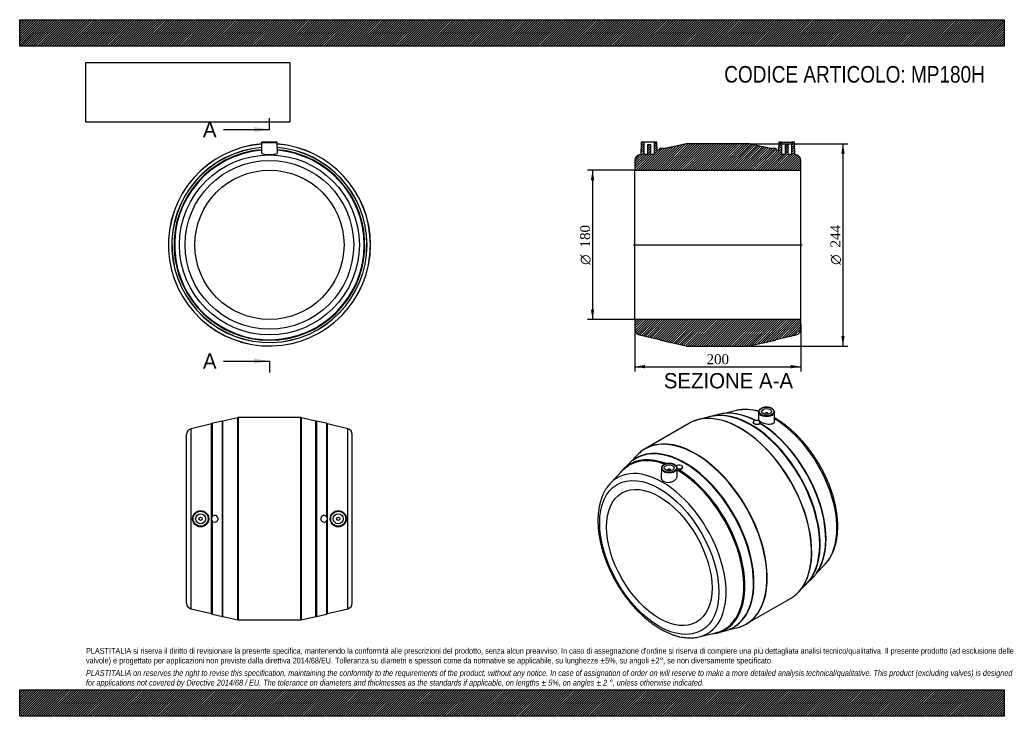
# Model space of a CAD drawing. Header units: millimetres. Extents: x 0 to 1188, y 0 to 840.
import ezdxf
from ezdxf.enums import TextEntityAlignment as Align
from ezdxf.lldxf.tags import DXFTag

# ---------------------------------------------------------------- set-up
doc = ezdxf.new("R2010")
doc.units = ezdxf.units.MM
doc.header["$LTSCALE"] = 4
for name, color, linetype in [('Default', 7, 'Continuous'), ('DV4_Default', 7, 'Continuous'), ('MP180H', 7, 'Continuous')]:
    doc.layers.add(name, color=color, linetype=linetype)
doc.styles.add('SEACAD_Solid_Edge_ANSI', font='seans.ttf')
doc.styles.add('SEACAD_Solid_Edge_ANSI1_Symbols', font='semeca1.ttf')
doc.styles.add('SEACAD_Times_New_Roman', font='times.ttf')
tags = doc.linetypes.add('CENTER2', pattern=[28.575, 19.05, -3.175, 3.175, -3.175]).pattern_tags.tags
tags[10:11] = [DXFTag(74, 4), DXFTag(75, 0), DXFTag(340, '0'), DXFTag(46, 0.0), DXFTag(50, 0.0), DXFTag(44, 0.0), DXFTag(45, 0.0)]
tags[8:9] = [DXFTag(74, 4), DXFTag(75, 0), DXFTag(340, '0'), DXFTag(46, 0.0), DXFTag(50, 0.0), DXFTag(44, 0.0), DXFTag(45, 0.0)]
tags[6:7] = [DXFTag(74, 4), DXFTag(75, 0), DXFTag(340, '0'), DXFTag(46, 0.0), DXFTag(50, 0.0), DXFTag(44, 0.0), DXFTag(45, 0.0)]
tags[4:5] = [DXFTag(74, 4), DXFTag(75, 0), DXFTag(340, '0'), DXFTag(46, 0.0), DXFTag(50, 0.0), DXFTag(44, 0.0), DXFTag(45, 0.0)]
doc.dimstyles.new('ANSImm', dxfattribs={"dimtxt": 12, "dimasz": 12, "dimexe": 6, "dimexo": 0, "dimgap": 3, "dimtad": 1, "dimdsep": 46, "dimtxsty": 'SEACAD_Times_New_Roman', "dimblk1": '_SE_FILLED', "dimblk2": '_SE_FILLED', "dimsah": 1, "dimcen": 6, "dimazin": 0, "dimtfac": 0.85, "dimtdec": 3, "dimtofl": 0, "dimtmove": 0, "dimatfit": 3, "dimfxl": 1, "dimarcsym": 0})
picture_1 = doc.add_image_def('image1.jpg', size_in_pixel=(4302, 1260))

# ---------------------------------------------------------------- blocks, each defined once
blk = doc.blocks.new('SE')
at = {"layer": 'MP180H', "color": 7, "linetype": 'Continuous'}
for p, q in [((291.8, 692), (291.6, 679.4)), ((291.8, 692), (310.8, 692)), ((310.3, 692.5), (292.3, 692.5)), ((311.1, 679.4), (310.8, 692))]:
    blk.add_line(p, q, dxfattribs=at)
for radius in [108.5, 101.7, 90]:
    blk.add_circle((301.3, 568.5), radius, dxfattribs=at)
for centre, radius, start, end in [((301.3, 568.5), 122, 94.4856, 0), ((301.3, 568.5), 121.9, 94.4881, 0), ((292.3, 692), 0.5, 90, 179), ((310.3, 692), 0.5, 1, 90), ((301.3, 568.5), 122, 0, 85.5144), ((301.3, 568.5), 121.9, 0, 85.5119), ((301.3, 568.5), 117.8, 94.6836, 0), ((301.3, 568.5), 117.7, 94.6858, 0), ((301.3, 568.5), 115.1, 94.8142, 85.1858), ((301.3, 568.5), 114.4, 94.8528, 0), ((301.3, 568.5), 117.8, 0, 85.3164), ((301.3, 568.5), 117.7, 0, 85.3142), ((301.3, 568.5), 114.4, 0, 85.1472)]:
    blk.add_arc(centre, radius, start, end, dxfattribs=at)
for points, knots in [([(291.6, 679.4), (291.6, 679.4), (291.6, 679.3), (291.6, 679), (291.9, 678.8), (292.9, 678.3), (293.6, 678.1), (295.4, 677.8), (296.5, 677.7), (298.9, 677.5), (300.2, 677.5), (304.1, 677.5), (306.6, 677.6), (308.4, 678)], [0.6228853, 0.6228853, 0.6228853, 0.6228853, 0.625, 0.625, 0.6875, 0.6875, 0.75, 0.75, 0.8125, 0.8125, 0.875, 0.875, 1, 1, 1, 1]), ([(308.4, 678), (309.3, 678.1), (310, 678.3), (310.9, 678.8), (311.1, 679.1), (311.1, 679.4)], [0, 0, 0, 0, 0.0625, 0.0625, 0.121959, 0.121959, 0.121959, 0.121959])]:
    blk.add_open_spline(points, degree=3, knots=knots, dxfattribs=at)
blk = doc.blocks.new('SE1')
at = {"layer": 'MP180H', "color": 7, "linetype": 'Continuous'}
for p, q in [((865, 368.9), (850.3, 365.3)), ((833.9, 361.4), (819.6, 358)), ((843, 364.1), (833.5, 361.5)), ((891.6, 367.1), (891.4, 358.3)), ((899.1, 364.9), (899.1, 364.2)), ((903.1, 364.2), (903.1, 364.9)), ((910.8, 355.6), (910.6, 367.1)), ((808.1, 353.4), (754.7, 322.6)), ((885.1, 354.5), (885.1, 354.3)), ((886.6, 352.7), (885.9, 353)), ((893.1, 353.3), (893.1, 354.5)), ((745, 314.9), (737.3, 306.8)), ((735, 304.6), (728, 297.7)), ((774.2, 299.4), (773.9, 287.9)), ((781.7, 297.1), (781.7, 296.4)), ((785.7, 296.4), (785.7, 297.1)), ((793.4, 290.6), (793.2, 299.4)), ((798.2, 302.4), (798.9, 302)), ((799.7, 300.4), (799.7, 300.6)), ((726.9, 295.8), (712.9, 281)), ((961.5, 172.7), (971.9, 183.6)), ((949.8, 160), (956.8, 167)), ((939.8, 149.8), (949.9, 160.4)), ((935.2, 145.6), (935.6, 145.9)), ((876.7, 111.3), (930.1, 142.1)), ((819.8, 95.8), (839.6, 100.6)), ((841.8, 100.6), (851.3, 103.2)), ((854.3, 104.1), (865.2, 106.7))]:
    blk.add_line(p, q, dxfattribs=at)
for centre, radius, start, end in [((876.4, 305.4), 64.5, 76.2432, 99.8585), ((853.9, 295.3), 70.1, 61.134, 93.0599), ((876.4, 305.4), 64.5, 56.8582, 57.7857), ((855.9, 289.9), 73.8, 56.0279, 59.7281), ((762.8, 278.1), 38.3, 110.6926, 127.2958), ((784.1, 253.1), 72.3, 147.3131, 147.437), ((898.5, 212.4), 74.5, 327.5992, 6.0637), ((842.3, 140.4), 38.2, 292.1603, 309.0694)]:
    blk.add_arc(centre, radius, start, end, dxfattribs=at)
for centre, major_axis, start_param, end_param in [((869.1, 247.8), (61, -105.7), 0.084821, 3.053231), ((882, 255.2), (58.9, -101.9), 0.169395, 2.972197), ((909.3, 271), (54.3, -94), -3.316388, -3.310988), ((909.3, 271), (54.3, -94), 2.589178, 2.966797), ((869.4, 247.9), (-61, 105.6), 6.010181, 6.200911), ((869.4, 247.9), (-61, 105.6), 3.415234, 6.010181), ((882.6, 255.6), (-58.9, 101.9), 6.026021, 6.17479), ((882.6, 255.6), (-58.9, 101.9), 3.398488, 6.026021), ((891.1, 260.4), (57.6, -99.7), -3.397797, -3.295635), ((891.1, 260.4), (57.6, -99.7), 2.403203, 2.885389), ((889.1, 354.5), (-4, 0), 7.182895, 13.237457), ((901.1, 367.1), (9.51, 0), 3.12925, 6.283185), ((901.1, 364.9), (-2, 0), 2.451776, 6.283185), ((901.1, 364.9), (-2, 0), 0, 0.689817), ((901.1, 367.1), (9.51, 0), 0.012343, 0.063438), ((901.1, 367.1), (9.51, 0), 0, 0.012343), ((909.3, 271), (54.3, -94), 0.169395, 2.337042), ((869.1, 247.8), (61, -105.7), 3.053231, 3.141593), ((891.1, 260.4), (57.6, -99.7), 0.254885, 2.331581), ((891.9, 260.9), (57.2, -99), 0.850626, 2.290537), ((815.4, 216.7), (61, -105.6), 0, 3.230683), ((815.7, 216.9), (-61, 105.7), 3.226148, 6.193332), ((802.2, 209.1), (58.9, -101.9), 0, 3.210533), ((802.8, 209.5), (58.9, -101.9), 0.08619, 3.052929), ((815.7, 216.9), (-61, 105.7), 0, 0.090182), ((815.7, 216.9), (-61, 105.7), 6.193332, 6.283185), ((792.9, 203.8), (57.2, -99), 2.537153, 3.310988), ((793.7, 204.2), (57.6, -99.7), 2.520706, 3.21984), ((815.4, 216.7), (61, -105.6), 3.230683, 3.310988), ((775.5, 193.7), (54.3, -94), 0, 3.310988), ((793.7, 204.2), (57.6, -99.7), 3.21984, 3.397832), ((802.2, 209.1), (58.9, -101.9), 3.210533, 3.295635), ((783.7, 299.3), (9.51, 0), 3.12925, 6.283185), ((783.7, 297.1), (2, 0), 0, 3.83141), ((783.7, 297.1), (2, 0), 5.593368, 6.283185), ((795.7, 300.6), (-4, 0), 4.041303, 5.766557), ((795.7, 300.6), (-4, 0), 0.895422, 3.812679), ((783.7, 299.3), (9.51, 0), 0.012343, 0.063438), ((783.7, 299.3), (9.51, 0), 0, 0.012343), ((793.7, 204.2), (57.6, -99.7), -0.075097, 2.331581), ((792.9, 203.8), (57.2, -99), 0, 2.35165), ((775.5, 193.7), (54.3, -94), 3.310988, 3.312192), ((891.1, 260.4), (57.6, -99.7), 0.154043, 0.254885), ((869.4, 247.9), (-61, 105.6), 3.233784, 3.415234), ((882.6, 255.6), (-58.9, 101.9), 3.249988, 3.398488), ((869.1, 247.8), (61, -105.7), 0, 0.084821), ((802.2, 209.1), (58.9, -101.9), 6.209351, 6.283185), ((815.4, 216.7), (61, -105.6), 6.11379, 6.198959), ((815.4, 216.7), (61, -105.6), 6.198959, 6.283185), ((815.7, 216.9), (-61, 105.7), 3.056119, 3.226148), ((775.5, 193.7), (54.3, -94), 6.11379, 6.283185), ((793.7, 204.2), (57.6, -99.7), -0.256431, -0.075097), ((792.9, 203.8), (57.2, -99), 6.11379, 6.283185), ((802.2, 209.1), (58.9, -101.9), 6.129143, 6.209351)]:
    blk.add_ellipse(centre, major_axis=major_axis, ratio=0.57735, start_param=start_param, end_param=end_param, dxfattribs=at)
for centre, major_axis in [((901.1, 367.5), (-9.01, 0)), ((901.1, 367.5), (-6, 0)), ((783.7, 299.7), (-9.01, 0)), ((783.7, 299.7), (6, 0)), ((771.7, 191.5), (50.8, -88.1)), ((771.7, 191.5), (45, -77.9))]:
    blk.add_ellipse(centre, major_axis=major_axis, ratio=0.57735, dxfattribs=at)
for points, knots in [([(910.6, 367.4), (910.6, 367.5), (910.6, 367.8), (910.3, 368.4), (909.9, 369.3), (909.2, 370.1), (908.4, 370.8), (907.3, 371.4), (906.2, 371.9), (904.8, 372.3), (903.4, 372.6), (902, 372.8), (900.5, 372.8), (899, 372.7), (897.6, 372.4), (896.3, 372), (895.1, 371.5), (894, 370.9), (893.1, 370.2), (892.4, 369.4), (891.9, 368.5), (891.6, 367.7), (891.6, 367.3), (891.6, 367.1)], [0, 0, 0, 0, 0.005789, 0.0545, 0.103418, 0.153156, 0.203742, 0.254837, 0.306099, 0.35732, 0.408469, 0.459558, 0.510621, 0.561694, 0.612805, 0.663994, 0.715299, 0.76675, 0.818334, 0.869888, 0.921037, 0.97131, 1, 1, 1, 1]), ([(891.4, 358.3), (891.4, 358.3), (891.4, 358.2), (891.4, 357.7), (891.7, 357.1), (892.7, 356), (893.4, 355.4), (896.3, 353.9), (898.8, 353), (901.4, 352.6)], [0.7459631, 0.7459631, 0.7459631, 0.7459631, 0.75, 0.75, 0.8125, 0.8125, 0.875, 0.875, 1, 1, 1, 1]), ([(971.9, 183.6), (972, 183.8), (972.8, 184.6), (974.3, 186.4), (976.2, 188.9), (978, 191.6), (979.7, 194.5), (981.1, 197.6), (982.5, 200.8), (983.6, 204.2), (984.6, 207.7), (985.4, 211.4), (986.1, 215.1), (986.6, 219), (986.9, 223), (987.1, 227.1), (987.1, 231.3), (986.9, 235.6), (986.5, 239.9), (986, 244.3), (985.3, 248.8), (984.5, 253.3), (983.4, 257.8), (982.3, 262.3), (981, 266.9), (979.5, 271.5), (977.9, 276), (976.1, 280.6), (974.2, 285.1), (972.2, 289.6), (970, 294), (967.7, 298.4), (965.3, 302.8), (962.8, 307), (960.1, 311.2), (957.4, 315.4), (954.5, 319.4), (951.6, 323.3), (948.5, 327.1), (945.4, 330.8), (942.2, 334.4), (938.9, 337.9), (935.6, 341.2), (932.2, 344.3), (928.7, 347.3), (925.2, 350.2), (921.7, 352.9), (918.1, 355.4), (914.7, 357.6), (912.7, 358.8), (911.7, 359.4)], [0, 0, 0, 0, 0.002982, 0.023343, 0.043818, 0.064423, 0.085165, 0.106047, 0.127059, 0.148191, 0.169426, 0.190744, 0.212129, 0.233561, 0.255026, 0.276511, 0.298004, 0.319496, 0.340981, 0.362455, 0.383916, 0.405362, 0.426793, 0.448209, 0.469611, 0.491, 0.512377, 0.533744, 0.555102, 0.576452, 0.597797, 0.619137, 0.640476, 0.661814, 0.683153, 0.704495, 0.725842, 0.747194, 0.768554, 0.789924, 0.811306, 0.8327, 0.854109, 0.875534, 0.896976, 0.918436, 0.939915, 0.961411, 0.982925, 1, 1, 1, 1]), ([(885.9, 353), (885.7, 353.2), (885.5, 353.4), (885.3, 353.6), (885.2, 353.7), (885.1, 353.9), (885.1, 354), (885.1, 354.1), (885.1, 354.2), (885.1, 354.3)], [0, 0, 0, 0, 0.125, 0.125, 0.1875, 0.1875, 0.25, 0.25, 0.2968332, 0.2968332, 0.2968332, 0.2968332]), ([(893.1, 353.2), (893.1, 353.1), (893, 352.9), (892.9, 352.7), (892.8, 352.6), (892.6, 352.5), (892.5, 352.4), (892.3, 352.2), (892, 352.1), (891.6, 352), (891.4, 352), (891.1, 351.9), (891, 351.9), (890.6, 351.9), (890.5, 351.9), (890.1, 351.9), (889.9, 351.9), (889.4, 351.9), (889, 351.9), (888.5, 352), (888.3, 352.1), (887.9, 352.2), (887.7, 352.2), (887.4, 352.3), (887.2, 352.4), (886.9, 352.5), (886.7, 352.6), (886.6, 352.7)], [0, 0, 0, 0, 0.125, 0.125, 0.1875, 0.1875, 0.25, 0.25, 0.375, 0.375, 0.4375, 0.4375, 0.5, 0.5, 0.5625, 0.5625, 0.625, 0.625, 0.75, 0.75, 0.8125, 0.8125, 0.875, 0.875, 0.9375, 0.9375, 1, 1, 1, 1]), ([(901.4, 352.6), (902.6, 352.4), (903.9, 352.3), (906.2, 352.4), (907.2, 352.5), (909, 353.1), (909.7, 353.5), (910.6, 354.4), (910.8, 355), (910.8, 355.6)], [0, 0, 0, 0, 0.0625, 0.0625, 0.125, 0.125, 0.1875, 0.1875, 0.2496383, 0.2496383, 0.2496383, 0.2496383]), ([(793.2, 299.7), (793.2, 299.7), (793.2, 300), (793, 300.7), (792.5, 301.5), (791.9, 302.3), (791, 303), (790, 303.6), (788.8, 304.1), (787.5, 304.6), (786.1, 304.8), (784.6, 305), (783.1, 305), (781.7, 304.9), (780.3, 304.6), (778.9, 304.3), (777.7, 303.8), (776.6, 303.1), (775.7, 302.4), (775, 301.6), (774.5, 300.8), (774.2, 300), (774.2, 299.5), (774.2, 299.3)], [0, 0, 0, 0, 0.005789, 0.0545, 0.103418, 0.153156, 0.203742, 0.254837, 0.306099, 0.35732, 0.408469, 0.459558, 0.510621, 0.561694, 0.612805, 0.663994, 0.715299, 0.76675, 0.818334, 0.869888, 0.921037, 0.97131, 1, 1, 1, 1]), ([(793.3, 297), (793.3, 297), (793.4, 296.9), (793.7, 296.9), (794, 296.9), (794.4, 296.9), (794.7, 296.9), (795.2, 297), (795.5, 297), (795.7, 297.1)], [0.1476401, 0.1476401, 0.1476401, 0.1476401, 0.25, 0.25, 0.5, 0.5, 0.75, 0.75, 1, 1, 1, 1]), ([(799.7, 300.4), (799.7, 300.3), (799.7, 300.3), (799.7, 300.1), (799.7, 300), (799.6, 299.6), (799.5, 299.3), (799.2, 298.9), (799.1, 298.8), (798.9, 298.6), (798.8, 298.4), (798.5, 298.1), (798.2, 297.9), (797.5, 297.5), (797.2, 297.4), (796.7, 297.2), (796.5, 297.2), (796.1, 297.1), (795.9, 297.1), (795.7, 297.1)], [0.2968332, 0.2968332, 0.2968332, 0.2968332, 0.3125, 0.3125, 0.375, 0.375, 0.5, 0.5, 0.5625, 0.5625, 0.625, 0.625, 0.75, 0.75, 0.875, 0.875, 0.9375, 0.9375, 1, 1, 1, 1]), ([(773.9, 287.9), (773.9, 287.8), (773.9, 287.8), (774, 286.9), (774.2, 286), (775.2, 284.5), (776, 283.9), (778.8, 282.3), (781.3, 281.9), (783.9, 282.2)], [0.7467147, 0.7467147, 0.7467147, 0.7467147, 0.75, 0.75, 0.8125, 0.8125, 0.875, 0.875, 1, 1, 1, 1]), ([(783.9, 282.2), (785.2, 282.3), (786.5, 282.7), (788.8, 283.7), (789.8, 284.3), (791.6, 285.9), (792.3, 286.8), (793.2, 288.6), (793.4, 289.6), (793.4, 290.5), (793.4, 290.5), (793.4, 290.6)], [0, 0, 0, 0, 0.0625, 0.0625, 0.125, 0.125, 0.1875, 0.1875, 0.25, 0.25, 0.2506541, 0.2506541, 0.2506541, 0.2506541]), ([(712.8, 281), (712.6, 280.7), (711.7, 279.8), (710.1, 277.9), (708.2, 275.4), (706.5, 272.6), (704.9, 269.7), (703.4, 266.6), (702.1, 263.3), (701, 259.9), (700, 256.4), (699.2, 252.7), (698.6, 248.9), (698.1, 245), (697.8, 241), (697.7, 236.9), (697.7, 232.7), (698, 228.4), (698.3, 224), (698.9, 219.6), (699.6, 215.2), (700.5, 210.7), (701.5, 206.1), (702.7, 201.6), (704, 197), (705.5, 192.5), (707.2, 187.9), (709, 183.4), (710.9, 178.9), (712.9, 174.4), (715.1, 169.9), (717.4, 165.5), (719.9, 161.2), (722.4, 156.9), (725.1, 152.8), (727.9, 148.6), (730.7, 144.6), (733.7, 140.7), (736.7, 136.9), (739.9, 133.2), (743.1, 129.7), (746.4, 126.3), (749.7, 123), (753.1, 119.9), (756.6, 116.9), (760.1, 114), (763.7, 111.4), (767.2, 108.9), (770.8, 106.6), (774.5, 104.5), (778.1, 102.6), (781.7, 100.8), (785.4, 99.3), (789, 98), (792.6, 96.8), (796.2, 95.9), (799.8, 95.3), (803.3, 94.8), (806.7, 94.5), (810.1, 94.5), (813.4, 94.7), (816.6, 95.1), (818.8, 95.5), (819.8, 95.8), (819.9, 95.8)], [0, 0, 0, 0, 0.004491, 0.020351, 0.036302, 0.052356, 0.068518, 0.084786, 0.101156, 0.117617, 0.134155, 0.150757, 0.167407, 0.184093, 0.200802, 0.217525, 0.234254, 0.25098, 0.2677, 0.284412, 0.301113, 0.317803, 0.33448, 0.351147, 0.367802, 0.384448, 0.401084, 0.417712, 0.434334, 0.45095, 0.467562, 0.484171, 0.500778, 0.517386, 0.533995, 0.550605, 0.56722, 0.583839, 0.600465, 0.617098, 0.633741, 0.650394, 0.667058, 0.683735, 0.700426, 0.717131, 0.73385, 0.750583, 0.767329, 0.784087, 0.800853, 0.817624, 0.834391, 0.851146, 0.867878, 0.884575, 0.901221, 0.917802, 0.934302, 0.950706, 0.967004, 0.983188, 0.999259, 1, 1, 1, 1])]:
    blk.add_open_spline(points, degree=3, knots=knots, dxfattribs=at)
blk = doc.blocks.new('SE2')
at = {"layer": 'MP180H', "color": 7, "linetype": 'Continuous'}
for p, q in [((263.1, 360.1), (245.3, 355.9)), ((263.1, 116.2), (263.1, 360.1)), ((263.6, 360.2), (263.6, 116.2)), ((339.1, 360.2), (263.6, 360.2)), ((339.1, 116.2), (339.1, 360.2)), ((339.6, 360.1), (339.6, 116.2)), ((357.3, 355.9), (339.6, 360.1)), ((231.3, 352.6), (206.7, 346.7)), ((206.7, 129.7), (206.7, 346.7)), ((231.3, 123.8), (231.3, 352.6)), ((244.5, 355.9), (232.5, 353.3)), ((232.5, 241), (232.5, 353.3)), ((244.5, 120.5), (244.5, 355.9)), ((245.3, 120.5), (245.3, 355.9)), ((357.3, 120.5), (357.3, 355.9)), ((358.2, 355.9), (358.2, 120.5)), ((370.2, 353.3), (358.2, 355.9)), ((370.2, 353.3), (370.2, 241)), ((371.3, 123.8), (371.3, 352.6)), ((396, 346.7), (371.3, 352.6)), ((396, 129.7), (396, 346.7)), ((201.3, 136.5), (201.3, 339.9)), ((401.3, 136.5), (401.3, 339.9)), ((239.3, 238.6), (239.3, 237.7)), ((363.4, 237.7), (363.4, 238.6)), ((232.5, 123.1), (232.5, 235.3)), ((370.2, 235.3), (370.2, 123.1)), ((206.7, 129.7), (231.3, 123.8)), ((232.5, 123.1), (244.5, 120.5)), ((245.3, 120.5), (263.1, 116.2)), ((339.6, 116.2), (357.3, 120.5)), ((358.2, 120.5), (370.2, 123.1)), ((371.3, 123.8), (396, 129.7)), ((263.6, 116.2), (339.1, 116.2))]:
    blk.add_line(p, q, dxfattribs=at)
for centre, radius in [((218.3, 238.2), 9.73), ((218.3, 238.2), 9.51), ((218.3, 238.2), 9.01), ((218.3, 238.2), 6), ((218.3, 238.2), 2), ((384.4, 238.2), 9.73), ((384.3, 238.2), 9.51), ((384.3, 238.2), 9.01), ((384.3, 238.2), 6), ((384.3, 238.2), 2)]:
    blk.add_circle(centre, radius, dxfattribs=at)
for centre, radius, start, end in [((263.6, 358.2), 2, 90, 103.41), ((339.1, 358.2), 2, 76.59, 90), ((208.3, 339.9), 7, 103.41, 180), ((232.9, 351.4), 2, 102.2427, 143.1574), ((244.9, 353.9), 2, 76.7014, 102.2427), ((357.8, 353.9), 2, 77.7573, 103.2986), ((369.7, 351.4), 2, 36.8426, 77.7573), ((394.3, 339.9), 7, 0, 76.59), ((235.3, 238.2), 4, 6.5496, 353.4504), ((367.3, 238.2), 4, 186.5496, 173.4504), ((208.3, 136.5), 7, 180, 256.59), ((394.3, 136.5), 7, 283.41, 0), ((232.9, 125), 2, 216.8426, 257.7573), ((244.9, 122.4), 2, 257.7573, 283.2986), ((357.8, 122.4), 2, 256.7014, 282.2427), ((369.7, 125), 2, 282.2427, 323.1574), ((263.6, 118.2), 2, 256.59, 270), ((339.1, 118.2), 2, 270, 283.41)]:
    blk.add_arc(centre, radius, start, end, dxfattribs=at)
blk = doc.blocks.new('SE4')
at = {"color": 7, "linetype": 'Continuous', "style": 'SEACAD_Solid_Edge_ANSI'}
blk.add_text('A', height=18.4, dxfattribs=at).set_placement((221.1, 716.7), align=Align.TOP_LEFT)
blk = doc.blocks.new('SE5')
at = {"color": 7, "linetype": 'Continuous', "style": 'SEACAD_Solid_Edge_ANSI'}
blk.add_text('A', height=18.4, dxfattribs=at).set_placement((221.1, 437.6), align=Align.TOP_LEFT)
blk = doc.blocks.new('SEANNOT_GROUP')
at = {"linetype": 'Continuous'}
blk.add_hatch(color=7, dxfattribs=at).paths.add_polyline_path([(282.9, 704.5), (301.3, 707.5), (282.9, 710.6)])
at = {"color": 7, "linetype": 'Continuous'}
blk.add_lwpolyline([(246.1, 707.5), (301.3, 707.5)], dxfattribs=at)
blk = doc.blocks.new('SEANNOT_GROUP1')
at = {"linetype": 'Continuous'}
blk.add_hatch(color=7, dxfattribs=at).paths.add_polyline_path([(282.9, 425.3), (301.3, 428.4), (282.9, 431.4)])
at = {"color": 7, "linetype": 'Continuous'}
blk.add_lwpolyline([(246.1, 428.4), (301.3, 428.4)], dxfattribs=at)
blk = doc.blocks.new('SE3')
at = {"layer": 'Default', "color": 7, "linetype": 'CENTER2'}
for p, q in [((301.3, 707.5), (301.3, 721.3)), ((301.3, 428.4), (301.3, 414.6))]:
    blk.add_line(p, q, dxfattribs=at)
at = {"layer": 'Default', "color": 7, "linetype": 'CENTER2', "const_width": 0.0001}
blk.add_lwpolyline([(301.3, 707.5), (301.3, 428.4)], dxfattribs=at)
at = {"layer": 'Default'}
for name in ['SE4', 'SEANNOT_GROUP', 'SE5', 'SEANNOT_GROUP1']:
    blk.add_blockref(name, (0, 0), dxfattribs=at)
blk = doc.blocks.new('SE6')
at = {"layer": 'MP180H', "linetype": 'Continuous'}
h = blk.add_hatch(dxfattribs=at)
h.set_pattern_fill('LINE', scale=0.629921, angle=45, style=0)
edge = h.paths.add_edge_path()
edge.add_line((931.4, 692.5), (931.4, 677.5))
edge.add_line((931.4, 677.5), (927.4, 677.5))
edge.add_line((927.4, 677.5), (927.4, 689.3))
edge.add_line((927.4, 689.3), (923.4, 689.3))
edge.add_line((923.4, 689.3), (923.4, 677.5))
edge.add_line((923.4, 677.5), (919.4, 677.5))
edge.add_line((919.4, 677.5), (919.4, 692.5))
edge.add_line((919.4, 692.5), (916.4, 692.5))
edge.add_arc((916.4, 692), 0.5, 90, 179)
edge.add_line((915.9, 692), (915.7, 682.1))
edge.add_line((915.7, 682.1), (912.4, 682.9))
edge.add_line((912.4, 682.9), (912.4, 685.1))
edge.add_line((912.4, 685.1), (904.4, 685.1))
edge.add_line((904.4, 685.1), (899.3, 686.2))
edge.add_arc((898.9, 684.3), 2, 77.7573, 103.2986)
edge.add_line((898.4, 686.2), (880.6, 690.5))
edge.add_arc((880.2, 688.5), 2, 76.59, 90)
edge.add_line((880.2, 690.5), (804.6, 690.5))
edge.add_arc((804.6, 688.5), 2, 90, 103.41)
edge.add_line((804.2, 690.5), (786.4, 686.2))
edge.add_arc((785.9, 684.3), 2, 76.7014, 102.2427)
edge.add_line((785.5, 686.2), (780.4, 685.1))
edge.add_line((780.4, 685.1), (772.4, 685.1))
edge.add_line((772.4, 685.1), (772.4, 682.9))
edge.add_line((772.4, 682.9), (769.1, 682.1))
edge.add_line((769.1, 682.1), (768.9, 692))
edge.add_arc((768.4, 692), 0.5, 1, 90)
edge.add_line((768.4, 692.5), (765.4, 692.5))
edge.add_line((765.4, 692.5), (765.4, 677.5))
edge.add_line((765.4, 677.5), (761.4, 677.5))
edge.add_line((761.4, 677.5), (761.4, 689.3))
edge.add_line((761.4, 689.3), (757.4, 689.3))
edge.add_line((757.4, 689.3), (757.4, 677.5))
edge.add_line((757.4, 677.5), (753.4, 677.5))
edge.add_line((753.4, 677.5), (753.4, 692.5))
edge.add_line((753.4, 692.5), (750.4, 692.5))
edge.add_arc((750.4, 692), 0.5, 90, 179)
edge.add_line((749.9, 692), (749.6, 677.5))
edge.add_line((749.6, 677.5), (747.8, 677))
edge.add_arc((749.4, 670.2), 7, 103.41, 180)
edge.add_line((742.4, 670.2), (742.4, 658.5))
edge.add_line((742.4, 658.5), (942.4, 658.5))
edge.add_line((942.4, 658.5), (942.4, 670.2))
edge.add_arc((935.4, 670.2), 7, 0, 76.59)
edge.add_line((937, 677), (935.2, 677.5))
edge.add_line((935.2, 677.5), (934.9, 692))
edge.add_arc((934.4, 692), 0.5, 1, 90)
edge.add_line((934.4, 692.5), (931.4, 692.5))
h = blk.add_hatch(dxfattribs=at)
h.set_pattern_fill('LINE', scale=0.629921, angle=45, style=0)
edge = h.paths.add_edge_path()
edge.add_arc((749.4, 466.8), 7, 180, 256.59)
edge.add_line((747.8, 460), (772.4, 454.2))
edge.add_arc((774, 455.4), 2, 216.8426, 257.7573)
edge.add_line((773.6, 453.4), (785.5, 450.8))
edge.add_arc((785.9, 452.8), 2, 257.7573, 283.2986)
edge.add_line((786.4, 450.8), (804.2, 446.6))
edge.add_arc((804.6, 448.5), 2, 256.59, 270)
edge.add_line((804.6, 446.5), (880.2, 446.5))
edge.add_arc((880.2, 448.5), 2, 270, 283.41)
edge.add_line((880.6, 446.6), (898.4, 450.8))
edge.add_arc((898.9, 452.8), 2, 256.7014, 282.2427)
edge.add_line((899.3, 450.8), (911.2, 453.4))
edge.add_arc((910.8, 455.4), 2, 282.2427, 323.1574)
edge.add_line((912.4, 454.2), (937, 460))
edge.add_arc((935.4, 466.8), 7, 283.41, 360)
edge.add_line((942.4, 466.8), (942.4, 478.5))
edge.add_line((942.4, 478.5), (742.4, 478.5))
edge.add_line((742.4, 478.5), (742.4, 466.8))
at = {"layer": 'DV4_Default', "color": 7, "linetype": 'CENTER2'}
blk.add_line((740.6, 568.5), (944.1, 568.5), dxfattribs=at)
at = {"layer": 'MP180H', "color": 7, "linetype": 'Continuous'}
for p, q in [((749.9, 692), (749.6, 677.5)), ((753.4, 692.5), (750.4, 692.5)), ((765.4, 692.5), (753.4, 692.5)), ((753.4, 677.5), (753.4, 692.5)), ((757.4, 689.3), (757.4, 677.5)), ((761.4, 689.3), (757.4, 689.3)), ((761.4, 677.5), (761.4, 689.3)), ((765.4, 692.5), (765.4, 677.5)), ((768.4, 692.5), (765.4, 692.5)), ((769.1, 682.1), (768.9, 692)), ((804.2, 690.5), (786.4, 686.2)), ((880.2, 690.5), (804.6, 690.5)), ((898.4, 686.2), (880.6, 690.5)), ((915.9, 692), (915.7, 682.1)), ((919.4, 692.5), (916.4, 692.5)), ((919.4, 692.5), (931.4, 692.5)), ((919.4, 677.5), (919.4, 692.5)), ((927.4, 689.3), (923.4, 689.3)), ((923.4, 689.3), (923.4, 677.5)), ((927.4, 677.5), (927.4, 689.3)), ((931.4, 692.5), (931.4, 677.5)), ((934.4, 692.5), (931.4, 692.5)), ((935.2, 677.5), (934.9, 692)), ((749.6, 677.5), (747.8, 677)), ((757.4, 677.5), (753.4, 677.5)), ((765.4, 677.5), (761.4, 677.5)), ((772.4, 682.9), (769.1, 682.1)), ((772.4, 682.9), (772.4, 685.1)), ((772.4, 685.1), (780.4, 685.1)), ((785.5, 686.2), (780.4, 685.1)), ((904.4, 685.1), (899.3, 686.2)), ((904.4, 685.1), (912.4, 685.1)), ((912.4, 685.1), (912.4, 682.9)), ((915.7, 682.1), (912.4, 682.9)), ((923.4, 677.5), (919.4, 677.5)), ((931.4, 677.5), (927.4, 677.5)), ((937, 677), (935.2, 677.5)), ((742.4, 670.2), (742.4, 658.5)), ((942.4, 658.5), (942.4, 670.2)), ((742.4, 478.5), (742.4, 658.5)), ((742.4, 658.5), (942.4, 658.5)), ((942.4, 478.5), (942.4, 658.5)), ((742.4, 478.5), (742.4, 466.8)), ((942.4, 478.5), (742.4, 478.5)), ((942.4, 466.8), (942.4, 478.5)), ((747.8, 460), (772.4, 454.2)), ((773.6, 453.4), (785.5, 450.8)), ((899.3, 450.8), (911.2, 453.4)), ((912.4, 454.2), (937, 460)), ((786.4, 450.8), (804.2, 446.6)), ((804.6, 446.5), (880.2, 446.5)), ((880.6, 446.6), (898.4, 450.8))]:
    blk.add_line(p, q, dxfattribs=at)
for centre, radius, start, end in [((750.4, 692), 0.5, 90, 179), ((768.4, 692), 0.5, 1, 90), ((804.6, 688.5), 2, 90, 103.41), ((880.2, 688.5), 2, 76.59, 90), ((916.4, 692), 0.5, 90, 179), ((934.4, 692), 0.5, 1, 90), ((785.9, 684.3), 2, 76.7014, 102.2427), ((898.9, 684.3), 2, 77.7573, 103.2986), ((749.4, 670.2), 7, 103.41, 180), ((935.4, 670.2), 7, 0, 76.59), ((749.4, 466.8), 7, 180, 256.59), ((935.4, 466.8), 7, 283.41, 0), ((774, 455.4), 2, 216.8426, 257.7573), ((910.8, 455.4), 2, 282.2427, 323.1574), ((785.9, 452.8), 2, 257.7573, 283.2986), ((804.6, 448.5), 2, 256.59, 270), ((880.2, 448.5), 2, 270, 283.41), ((898.9, 452.8), 2, 256.7014, 282.2427)]:
    blk.add_arc(centre, radius, start, end, dxfattribs=at)
blk = doc.blocks.new('GDimGGroup')
at = {"layer": 'Default', "linetype": 'Continuous'}
for points in [[(995.3, 678.5), (993.3, 690.5), (991.3, 678.5)], [(995.3, 458.5), (991.3, 458.5), (993.3, 446.5)]]:
    blk.add_hatch(color=7, dxfattribs=at).paths.add_polyline_path(points)
at = {"layer": 'Default', "color": 7, "linetype": 'Continuous'}
for p, q in [((880.2, 690.5), (999.3, 690.5)), ((993.3, 690.5), (993.3, 446.5)), ((880.2, 446.5), (999.3, 446.5))]:
    blk.add_line(p, q, dxfattribs=at)
for s, style, p in [('244', 'SEACAD_Times_New_Roman', (978.3, 565.3)), ('O', 'SEACAD_Solid_Edge_ANSI1_Symbols', (978.3, 544.4))]:
    blk.add_text(s, height=12, rotation=90, dxfattribs=dict(at, style=style)).set_placement(p, align=Align.TOP_LEFT)
blk = doc.blocks.new('GDimGGroup1')
at = {"layer": 'Default', "linetype": 'Continuous'}
for points in [[(689.2, 646.5), (693.2, 646.5), (691.2, 658.5)], [(689.2, 490.5), (691.2, 478.5), (693.2, 490.5)]]:
    blk.add_hatch(color=7, dxfattribs=at).paths.add_polyline_path(points)
at = {"layer": 'Default', "color": 7, "linetype": 'Continuous'}
for p, q in [((742.4, 658.5), (685.2, 658.5)), ((691.2, 658.5), (691.2, 478.5)), ((742.4, 478.5), (685.2, 478.5))]:
    blk.add_line(p, q, dxfattribs=at)
for s, style, p in [('180', 'SEACAD_Times_New_Roman', (676.2, 565.3)), ('O', 'SEACAD_Solid_Edge_ANSI1_Symbols', (676.2, 544.4))]:
    blk.add_text(s, height=12, rotation=90, dxfattribs=dict(at, style=style)).set_placement(p, align=Align.TOP_LEFT)
blk = doc.blocks.new('DMBLK2')
at = {"layer": 'Default', "linetype": 'Continuous'}
for points in [[(754.4, 419.6), (754.4, 423.6), (742.4, 421.6)], [(930.4, 419.6), (942.4, 421.6), (930.4, 423.6)]]:
    blk.add_hatch(color=7, dxfattribs=at).paths.add_polyline_path(points)
at = {"layer": 'Default', "color": 7, "linetype": 'Continuous'}
for p, q in [((742.4, 472.7), (742.4, 415.6)), ((942.4, 472.7), (942.4, 415.6)), ((742.4, 421.6), (942.4, 421.6))]:
    blk.add_line(p, q, dxfattribs=at)
at = {"layer": 'Default', "color": 7, "linetype": 'Continuous', "style": 'SEACAD_Times_New_Roman'}
blk.add_text('200', height=12, dxfattribs=at).set_placement((828.7, 436.6), align=Align.TOP_LEFT)
blk = doc.blocks.new('_SE_FILLED')
at = {"color": 0}
blk.add_line((0, 0), (-1, 0), dxfattribs=at)
blk.add_solid([(0, 0), (-1, -0.1665), (-1, 0.1665), (0, 0)], dxfattribs=at)

msp = doc.modelspace()

# ---------------------------------------------------------------- hatches: boundary and pattern name
at = {"layer": 'Default', "linetype": 'Continuous'}
h = msp.add_hatch(dxfattribs=at)
h.set_pattern_fill('LINE', scale=0.629921, angle=45, style=0)
h.paths.add_polyline_path([(1188, 808), (1188, 840), (0, 840), (0, 808)])
for points in [[(1188, 808), (1188, 840), (0, 840), (0, 808)], [(1188, 0), (1188, 32), (0, 32), (0, 0)]]:
    msp.add_hatch(color=7, dxfattribs=at).paths.add_polyline_path(points)
h = msp.add_hatch(dxfattribs=at)
h.set_pattern_fill('LINE', scale=0.629921, angle=45, style=0)
h.paths.add_polyline_path([(1188, 0), (1188, 32), (0, 32), (0, 0)])

# ---------------------------------------------------------------- linework, layer by layer
at = {"layer": 'Default', "color": 7, "linetype": 'Continuous'}
for p, q in [((0, 840), (1188, 840)), ((0, 808), (0, 840)), ((1188, 840), (1188, 808)), ((1188, 808), (0, 808)), ((0, 32), (1188, 32)), ((0, 0), (0, 32)), ((1188, 32), (1188, 0)), ((1188, 0), (0, 0))]:
    msp.add_line(p, q, dxfattribs=at)

# ---------------------------------------------------------------- block references
at = {"layer": 'Default'}
for name in ['SE3', 'SE', 'SE6', 'GDimGGroup', 'GDimGGroup1', 'SE1', 'SE2']:
    msp.add_blockref(name, (0, 0), dxfattribs=at)

# ---------------------------------------------------------------- texts
at = {"layer": 'Default', "color": 7, "linetype": 'Continuous', "style": 'SEACAD_Solid_Edge_ANSI'}
msp.add_text('SEZIONE A-A', height=18.4, dxfattribs=at).set_placement((777.207, 413.85), align=Align.TOP_LEFT)
at = {"layer": 'Default', "attachment_point": 1}
for s, insert, char_height, width in [('{\\fArial Narrow|b0||i0||c0|p34;\\C7;\\H20.;\\W1.;CODICE ARTICOLO: MP180H}', (850.081, 784.134), 20, 317.19839), ("{\\fArial Narrow|b0||i0||c0|p34;\\C7;\\H7.;\\W1.;PLASTITALIA si riserva il diritto di revisionare la presente specifica, mantenendo la conformità alle prescrizioni del prodotto, senza alcun preavviso. In caso di assegnazione d'ordine si riserva di compiere una più dettagliata analisi tecnico/qualitativa. Il presente prodotto (ad esclusione delle \\P}{\\fArial Narrow|b0||i0||c0|p34;\\C7;\\H7.;\\W1.;valvole) è progettato per applicazioni non previste dalla direttiva 2014/68/EU. Tolleranza su diametri e spessori come da normative se applicabile, su lunghezze ±5%, su angoli ±2°, se non diversamente specificato.\\P}{\\fArial Narrow|b0||i0||c0|p34;\\C7;\\H2.;\\W1.;   \\P}{\\fArial Narrow|b0||i1||c0|p34;\\C7;\\H7.;\\W1.;PLASTITALIA on reserves the right to revise this specification, maintaining the conformity to the requirements of the product, without any notice. In case of assignation of order on will reserve to make a more detailed analysis technical/qualitative. This product (excluding valves) is designed \\P}{\\fArial Narrow|b0||i1||c0|p34;\\C7;\\H7.;\\W1.;for applications not covered by Directive 2014/68 / EU. The tolerance on diameters and thicknesses as the standards if applicable, on lengths ± 5%, on angles ± 2 °, unless otherwise indicated.\\P}", (80, 82.409), 7, 1028)]:
    msp.add_mtext(s, dxfattribs=dict(at, insert=insert, char_height=char_height, width=width))

# ---------------------------------------------------------------- dimensions: what is measured, and where the dimension line sits
at = {"layer": 'Default', "color": 7, "linetype": 'Continuous'}
dim = msp.add_linear_dim(base=(742.392, 421.554), p1=(742.392, 472.679), p2=(942.392, 472.679), angle=0, text='\\A1;<>', dimstyle='ANSImm', dxfattribs=at)
dim.commit()
dim.dimension.update_dxf_attribs({"geometry": 'DMBLK2', "text_midpoint": (842.392, 421.554), "dimtype": 161})

# ---------------------------------------------------------------- pictures from other files: only their frames are drawn
image = msp.add_image(picture_1, insert=(80, 716.413), size_in_units=(245.829, 72))
image.dxf.flags = 7

doc.saveas('drawing.dxf')
